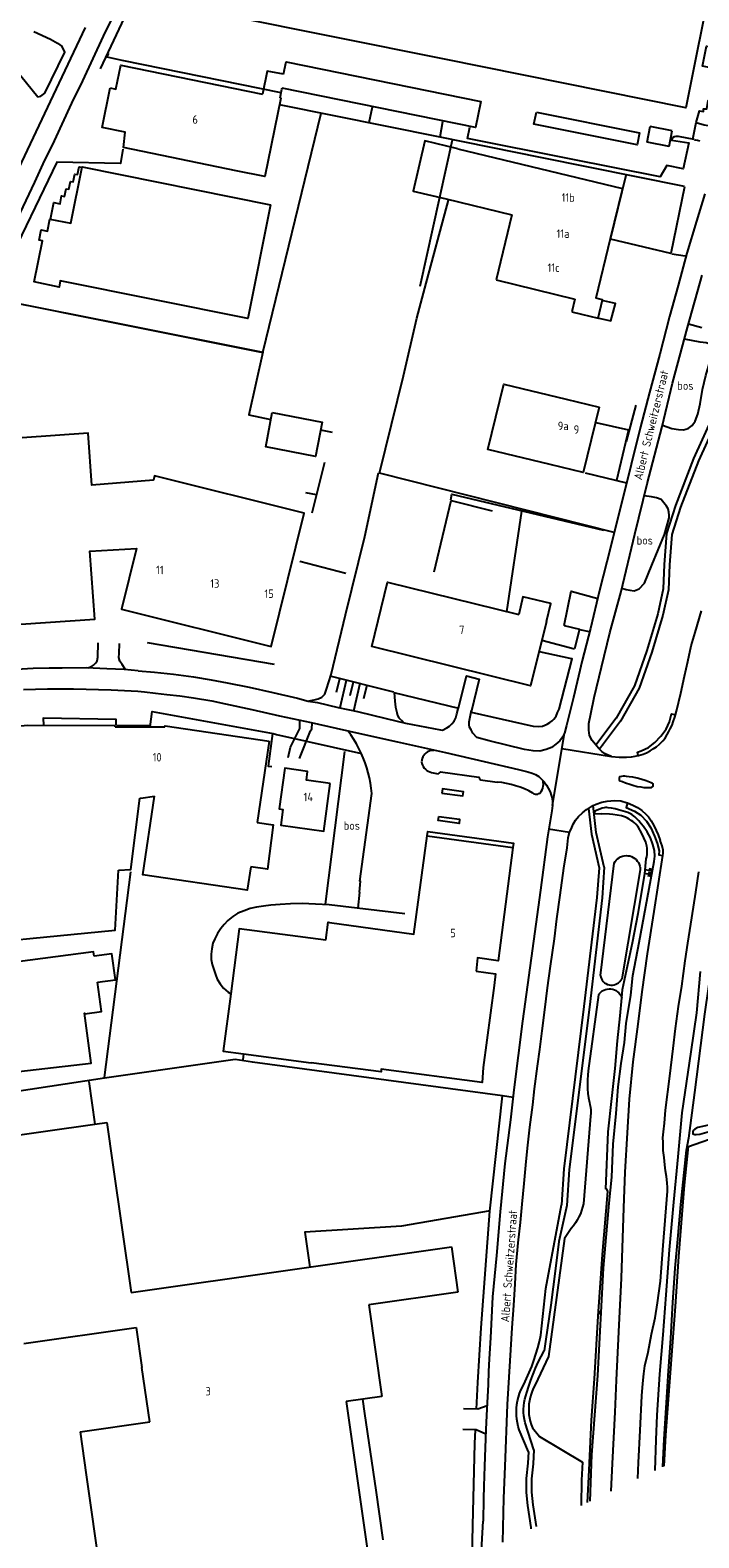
# Model space of a CAD drawing. Header units: metres. Extents: x 233874 to 239264, y 443832 to 448222.
# Tile 142 of 195: x 237260 to 237457, y 445363 to 445808. Entities that reach past the tile are written whole.
import ezdxf

# ---------------------------------------------------------------- set-up
doc = ezdxf.new("R2010")
doc.units = ezdxf.units.M
doc.header["$MEASUREMENT"] = 0
for name, color, linetype in [('DAKRAND', 4, 'Continuous'), ('DAKRAND-BYG', 4, 'Continuous'), ('FUNKTIEAAND', 253, 'Continuous'), ('HEG', 253, 'Continuous'), ('HEK', 253, 'Continuous'), ('HOOFDGEBOUW', 4, 'Continuous'), ('HUISNUMMER', 253, 'Continuous'), ('INSTEEKSLOOT', 153, 'Continuous'), ('KANTVERH', 253, 'Continuous'), ('KANTWATER', 153, 'Continuous'), ('KNTONVERHARD', 253, 'Continuous'), ('MUUR', 253, 'Continuous'), ('OVLIJNOBJ', 253, 'Continuous'), ('RASTER', 253, 'Continuous'), ('STRAATNAAM', 253, 'Continuous'), ('TALUD', 253, 'Continuous')]:
    doc.layers.add(name, color=color, linetype=linetype)
doc.styles.get("Standard").update_dxf_attribs({"font": 'iso.shx'})

# ---------------------------------------------------------------- blocks, each defined once
blk = doc.blocks.new('TA', base_point=(75009.5, 300012))
for p, q in [((75009.5, 300012.5), (75010, 300012.5)), ((75009.5, 300012.25), (75010.5, 300012.25)), ((75009.5, 300012), (75010, 300012)), ((75009.5, 300011.75), (75010.5, 300011.75)), ((75009.5, 300011.5), (75010, 300011.5))]:
    blk.add_line(p, q)

msp = doc.modelspace()

# ---------------------------------------------------------------- linework, layer by layer
at = {"layer": 'DAKRAND'}
msp.add_line((237322.72, 445506.06), (237342.72, 445503.45), dxfattribs=at)
for points in [[(237334.52, 445795.38), (237329.68, 445796.33), (237328.27, 445789.49)], [(237333.58, 445788.4), (237334.03, 445790.95), (237334.13, 445791.25)], [(237386.06, 445773.38), (237376.3, 445775.74), (237372.82, 445760.85), (237382.54, 445758.6)], [(237412.2, 445633.78), (237413.48, 445639.05), (237405.25, 445641.03), (237404, 445635.8)], [(237285.79, 445560.36), (237289.43, 445560.55), (237292.11, 445581.63)], [(237326.76, 445574.38), (237331.49, 445573.72), (237329.83, 445560.6), (237324.83, 445561.34)], [(237347.07, 445539.69), (237321.46, 445543.04), (237318.94, 445523.82)], [(237279.6, 445527.29), (237284.85, 445527.97), (237283.85, 445535.59), (237278.61, 445534.9)], [(237391.38, 445530.49), (237397.17, 445529.73), (237396.72, 445526.25)], [(237318.94, 445523.82), (237316.72, 445506.85), (237322.72, 445506.06)]]:
    msp.add_lwpolyline(points, dxfattribs=at)
at = {"layer": 'DAKRAND-BYG'}
for points in [[(237409.21, 445784.16), (237439.64, 445778.07), (237438.94, 445774.56), (237408.51, 445780.65), (237409.21, 445784.16)], [(237331.21, 445695.49), (237345.94, 445692.69), (237344, 445682.54), (237329.28, 445685.34), (237331.21, 445695.49)]]:
    msp.add_lwpolyline(points, dxfattribs=at)
at = {"layer": 'HEG'}
msp.add_line((237251.87, 445801.15), (237261.98, 445788.77), dxfattribs=at)
msp.add_lwpolyline([(237260.77, 445808.03), (237265.68, 445805.74), (237267.76, 445804.59), (237269.14, 445803.57)], dxfattribs=at)
at = {"layer": 'HEK'}
for p, q in [((237282.83, 445801.5), (237282.31, 445800.57)), ((237282.31, 445800.57), (237286.78, 445799.55)), ((237286.78, 445799.55), (237333.73, 445790)), ((237359.85, 445781.15), (237360.8, 445785.73)), ((237380.79, 445776.9), (237381.58, 445781.42)), ((237435.79, 445686.9), (237438.66, 445697.65)), ((237345.49, 445690.37), (237348.91, 445689.66)), ((237343.01, 445665.89), (237346.68, 445680.84)), ((237340.99, 445671.84), (237344.21, 445671.27)), ((237400.53, 445636.65), (237404.91, 445666.36)), ((237339.37, 445651.57), (237352.97, 445648.04)), ((237285.15, 445603.11), (237295.11, 445603.2)), ((237332.42, 445600.43), (237357.56, 445594.8)), ((237281.67, 445499.07), (237289.38, 445559.89))]:
    msp.add_line(p, q, dxfattribs=at)
for points in [[(237280.51, 445797.03), (237287.51, 445812.07), (237290.24, 445817.54), (237303.96, 445846.81), (237310.44, 445860.44), (237335.35, 445855.43), (237383.8, 445845.82), (237461.94, 445829.86), (237495.65, 445822.96), (237511.59, 445860.24), (237511.04, 445862.08), (237510.11, 445863.21), (237508.59, 445864.08), (237509.17, 445867.29), (237512.75, 445868.38), (237515.77, 445869.76), (237533.37, 445910.53)], [(237248.3, 445729.26), (237328.45, 445713.27), (237345.6, 445783.91)], [(237453, 445762.25), (237410.48, 445770.8), (237380.84, 445776.85), (237333.35, 445786.39)], [(237374.88, 445732.84), (237380.67, 445759.07), (237384.42, 445776.03)], [(237287.09, 445773.3), (237286.34, 445769.08), (237267.55, 445769.43), (237252.14, 445737.37), (237254.25, 445735.06), (237251.88, 445729.5), (237248.33, 445729.11), (237237.35, 445706.19)], [(237453, 445762.15), (237448.96, 445742.47), (237431.14, 445746.71), (237435.69, 445765.64)], [(237253.15, 445728.3), (237286.5, 445721.68), (237328.46, 445713.34), (237324.26, 445694.79), (237330.82, 445693.43)], [(237383.95, 445669.71), (237384.26, 445671.42), (237429.03, 445660.73)], [(237379, 445648.41), (237384.01, 445669.52), (237396.14, 445666.5)], [(237295.13, 445602.68), (237295.76, 445607.22), (237331.42, 445600.66), (237332.42, 445600.43)], [(237331.27, 445600.7), (237330, 445591.01), (237331.1, 445590.94)], [(237391.56, 445401.2), (237391.93, 445409.03), (237392.9, 445425.23), (237395.43, 445459.68), (237399.22, 445493.67), (237325.38, 445503.62), (237320.25, 445504.45), (237281.67, 445498.92), (237231.83, 445491.32), (237238.05, 445446.95), (237242.35, 445414.51), (237246.73, 445384.41), (237248.41, 445372.98), (237252.4, 445342.11), (237256.24, 445314.99), (237258.97, 445295.6)], [(237395.52, 445459.78), (237369.35, 445455.25), (237340.8, 445453.46), (237342.25, 445443.14)], [(237390.27, 445357.59), (237390.48, 445366.85), (237391.07, 445390.98), (237391.26, 445395.06)]]:
    msp.add_lwpolyline(points, dxfattribs=at)
at = {"layer": 'HOOFDGEBOUW'}
for p, q in [((237441.94, 445775.37), (237442.86, 445779.96)), ((237449.35, 445778.66), (237442.86, 445779.96)), ((237448.43, 445774.07), (237449.35, 445778.66)), ((237448.43, 445774.07), (237441.94, 445775.37)), ((237382.54, 445758.6), (237401.98, 445753.85)), ((237401.98, 445753.85), (237397.3, 445734.7)), ((237397.3, 445734.7), (237420.62, 445729.01)), ((237420.62, 445729.01), (237419.71, 445725.28)), ((237419.71, 445725.28), (237422.57, 445724.56)), ((237284.81, 445602.69), (237284.77, 445603.01)), ((237284.81, 445602.69), (237295.13, 445602.68)), ((237295.13, 445602.68), (237299.48, 445602.68)), ((237330.32, 445598.42), (237326.76, 445574.38)), ((237292.34, 445581.65), (237296.45, 445582.15)), ((237292.11, 445581.63), (237292.34, 445581.65)), ((237396.72, 445526.25), (237393.51, 445502.08)), ((237249.23, 445481.11), (237278.81, 445485.33)), ((237278.81, 445485.33), (237282.35, 445485.83)), ((237282.35, 445485.83), (237284.14, 445473.29)), ((237284.14, 445473.29), (237289.51, 445435.62)), ((237289.51, 445435.62), (237384.15, 445449.11)), ((237384.15, 445449.11), (237386.05, 445435.74)), ((237386.05, 445435.74), (237359.75, 445432)), ((237359.75, 445432), (237363.61, 445404.91)), ((237257.85, 445420.57), (237291.02, 445425.3)), ((237291.02, 445425.3), (237292.7, 445413.47)), ((237294.99, 445397.42), (237292.7, 445413.47)), ((237363.61, 445404.91), (237353.03, 445403.4)), ((237353.03, 445403.4), (237359.2, 445360.05)), ((237274.44, 445394.49), (237294.99, 445397.42)), ((237274.44, 445394.49), (237276.25, 445381.78))]:
    msp.add_line(p, q, dxfattribs=at)
for points in [[(237381.58, 445799.92), (237317.79, 445812.75), (237325.75, 445852.31), (237389.5, 445839.29)], [(237461.25, 445824.86), (237453.33, 445785.49), (237381.58, 445799.92)], [(237283.34, 445791.37), (237285.03, 445791.03), (237286.46, 445798.04), (237328.27, 445789.49)], [(237334.52, 445795.38), (237335.26, 445799.02), (237392.81, 445787.35), (237391.25, 445779.66), (237334.13, 445791.25)], [(237320.55, 445766.89), (237287.29, 445773.77), (237287.73, 445778.3), (237280.92, 445779.7), (237283.34, 445791.37)], [(237333.58, 445788.4), (237333.75, 445788.36), (237329.01, 445765.16), (237320.55, 445766.89)], [(237386.06, 445773.38), (237434.63, 445761.61), (237431.04, 445746.78), (237426.82, 445729.26)], [(237330.72, 445756.81), (237323.95, 445723.29), (237268.59, 445734.42), (237268.21, 445732.56), (237260.87, 445734.05), (237263.33, 445746.16), (237262.34, 445746.36), (237262.95, 445749.47), (237264.82, 445749.1), (237265.52, 445752.61), (237271.7, 445751.39), (237275.04, 445768.03), (237330.72, 445756.81)], [(237422.57, 445724.56), (237427.42, 445723.35), (237428.77, 445728.77), (237426.82, 445729.26)], [(237427.72, 445697.12), (237423.01, 445677.83), (237413.32, 445680.15), (237394.86, 445684.58), (237399.57, 445703.87), (237418.05, 445699.44), (237427.72, 445697.12)], [(237241.3, 445686.96), (237231.68, 445686.31), (237232.78, 445671.25), (237225.88, 445670.75), (237227.34, 445650.73), (237217.52, 445650.07), (237218.95, 445630.47), (237278.8, 445634.51), (237277.34, 445654.52), (237291.11, 445655.35), (237286.64, 445637.4), (237330.84, 445626.39), (237340.64, 445665.74), (237296.44, 445676.75), (237296.14, 445675.55), (237277.91, 445674.06), (237276.8, 445689.36), (237257.36, 445688.04)], [(237412.2, 445633.78), (237407.52, 445614.81), (237360.58, 445626.4), (237365.27, 445645.37), (237404, 445635.8)], [(237284.77, 445603.01), (237258.98, 445603.1), (237246.43, 445601.87), (237248.85, 445577.08), (237245.53, 445576.76), (237247.48, 445556.91), (237228.47, 445555.05), (237230.21, 445537.27), (237284.77, 445542.61), (237285.79, 445560.36)], [(237299.48, 445602.68), (237299.53, 445602.97), (237330.32, 445598.42)], [(237348.33, 445585.92), (237341.28, 445586.88), (237341.64, 445589.52), (237334.87, 445590.44), (237333.23, 445578.44), (237334.32, 445578.29), (237333.69, 445573.64), (237346.42, 445571.9), (237348.33, 445585.92)], [(237324.83, 445561.34), (237323.8, 445554.4), (237293.01, 445558.96), (237296.45, 445582.15)], [(237347.07, 445539.69), (237347.76, 445544.94), (237348.14, 445544.89), (237373.05, 445541.49), (237376.97, 445570.48), (237402.28, 445567.07)], [(237402.28, 445567.07), (237397.88, 445533.61), (237391.84, 445534.41), (237391.38, 445530.49)], [(237278.61, 445534.9), (237278.44, 445536.2), (237231.1, 445530.03), (237233.38, 445512.55)], [(237242.57, 445499.35), (237277.69, 445503.34), (237275.76, 445518.11), (237275.86, 445517.93), (237280.73, 445518.57), (237279.6, 445527.29)], [(237393.51, 445502.08), (237393.24, 445497.68), (237363.33, 445501.6), (237363.36, 445500.75), (237342.72, 445503.45)], [(237276.25, 445381.78), (237280.39, 445352.73), (237280.24, 445352.71), (237282.13, 445339.46)]]:
    msp.add_lwpolyline(points, dxfattribs=at)
at = {"layer": 'INSTEEKSLOOT'}
for p, q in [((237428.11, 445529.21), (237432.17, 445562.39)), ((237439.86, 445560.48), (237434.46, 445528.27)), ((237427.53, 445523.5), (237424.55, 445501.11)), ((237424.92, 445491.78), (237425.05, 445491.16)), ((237425.24, 445487.74), (237423.09, 445461.8))]:
    msp.add_line(p, q, dxfattribs=at)
for points in [[(237432.17, 445562.39), (237432.45, 445562.87), (237432.79, 445563.3), (237433.18, 445563.68), (237433.62, 445564.01), (237434.1, 445564.27), (237434.61, 445564.47), (237435.15, 445564.59), (237435.7, 445564.65), (237436.24, 445564.62), (237436.78, 445564.53), (237437.31, 445564.36), (237437.8, 445564.12), (237438.26, 445563.82), (237438.67, 445563.46), (237439.03, 445563.05), (237439.34, 445562.59), (237439.57, 445562.09), (237439.74, 445561.57), (237439.84, 445561.03), (237439.86, 445560.48)], [(237428.11, 445529.21), (237428.23, 445528.72), (237428.42, 445528.26), (237428.67, 445527.84), (237428.99, 445527.45), (237429.36, 445527.11), (237429.77, 445526.84), (237430.22, 445526.62), (237430.7, 445526.48), (237431.19, 445526.41), (237431.69, 445526.41), (237432.18, 445526.48), (237432.66, 445526.63), (237433.11, 445526.84), (237433.52, 445527.12), (237433.89, 445527.46), (237434.2, 445527.84), (237434.46, 445528.27)], [(237457.58, 445530.37), (237456.47, 445518.22), (237454.79, 445506.66), (237452.17, 445488.72), (237451.03, 445475.73), (237449.74, 445462.28), (237448.48, 445448.18), (237447.44, 445434.98), (237446.58, 445423.09), (237445.6, 445411.5), (237444.84, 445399.42), (237444.51, 445392.12), (237444.2, 445383.03)], [(237427.53, 445523.5), (237427.85, 445523.94), (237428.23, 445524.33), (237428.65, 445524.66), (237429.13, 445524.93), (237429.63, 445525.13), (237430.16, 445525.25), (237430.7, 445525.3), (237431.24, 445525.28), (237431.77, 445525.18), (237432.28, 445525.01), (237432.77, 445524.76), (237433.21, 445524.45), (237433.61, 445524.08), (237433.95, 445523.66), (237434.23, 445523.19), (237434.44, 445522.69)], [(237424.55, 445501.11), (237424.39, 445499.78), (237424.29, 445498.44), (237424.27, 445497.1), (237424.33, 445495.76), (237424.45, 445494.42), (237424.65, 445493.09), (237424.92, 445491.78)], [(237425.05, 445491.16), (237425.17, 445490.31), (237425.25, 445489.46), (237425.27, 445488.6), (237425.24, 445487.74)], [(237446.54, 445384.13), (237446.95, 445392.34), (237447.59, 445401.54), (237448.17, 445411.01), (237448.9, 445422.15), (237449.55, 445432.63), (237450.21, 445442.76), (237451.08, 445452.49), (237451.91, 445461.63), (237453.58, 445477.69), (237454.2, 445481.26)], [(237423.09, 445461.8), (237422.86, 445460.8), (237422.57, 445459.82), (237422.21, 445458.86), (237421.79, 445457.93), (237421.3, 445457.03), (237420.76, 445456.16), (237420.16, 445455.33), (237419.51, 445454.54)], [(237419.51, 445454.54), (237417.54, 445451.58), (237412.81, 445416.68), (237408.88, 445408.32)], [(237408.88, 445408.32), (237408.4, 445407.43), (237407.99, 445406.51), (237407.64, 445405.56), (237407.36, 445404.59), (237407.15, 445403.61), (237407.01, 445402.61), (237406.94, 445401.6), (237406.95, 445400.6), (237407.02, 445399.59), (237407.17, 445398.59), (237407.38, 445397.61), (237407.67, 445396.64), (237408.02, 445395.7)], [(237408.02, 445395.7), (237410.18, 445393.1), (237422.84, 445385.56)]]:
    msp.add_lwpolyline(points, dxfattribs=at)
at = {"layer": 'KANTVERH'}
for p, q in [((237449.26, 445742.38), (237453.18, 445741.77)), ((237458.07, 445720.49), (237454.17, 445721.59)), ((237358.52, 445658.89), (237362.62, 445677.64)), ((237423.62, 445677.67), (237435.88, 445674.72)), ((237421.95, 445631.44), (237424.84, 445630.83)), ((237410.85, 445628.24), (237420.52, 445625.75)), ((237410.03, 445624.95), (237419.12, 445622.93)), ((237414, 445579.4), (237417.48, 445600.8)), ((237416.74, 445596.24), (237431.4, 445593.91)), ((237428.85, 445597.4), (237428.9, 445597.34)), ((237434.82, 445588.11), (237434.32, 445588.04)), ((237412.84, 445572.57), (237419.04, 445571.6)), ((237356.92, 445553.89), (237356.43, 445549.09)), ((237402.32, 445493.2), (237399.22, 445493.67)), ((237417.35, 445472.11), (237416.64, 445461.5)), ((237418.93, 445471.92), (237418.22, 445461.27)), ((237357.89, 445404.09), (237358.46, 445399.85)), ((237391.94, 445401.19), (237387.73, 445401.29)), ((237394.63, 445402.18), (237391.94, 445401.19)), ((237391.44, 445395.05), (237387.49, 445395.15)), ((237394.24, 445393.82), (237391.44, 445395.05))]:
    msp.add_line(p, q, dxfattribs=at)
for points in [[(237521.82, 445860.65), (237520.89, 445857.87), (237506.42, 445822.67), (237502.29, 445813.53), (237497.84, 445804.93), (237485.46, 445782.94), (237480.27, 445773.18), (237476.53, 445762.58), (237472.27, 445748.01), (237469.6, 445732.69), (237468.24, 445720.99), (237466.48, 445709.54), (237464.46, 445702.01), (237461.27, 445694.2), (237455.67, 445681.87), (237450.3, 445668.06), (237447.63, 445659.81), (237446.95, 445650.6), (237446.63, 445643.39), (237445.06, 445636.02), (237441.8, 445625.23), (237438.16, 445614.78), (237432.76, 445605.2), (237426.74, 445597.26)], [(237234.48, 445707.55), (237242.72, 445724.92), (237250.78, 445741.89), (237261.03, 445763.56), (237263.55, 445768.93), (237266.84, 445775.72), (237272.04, 445786.81), (237275.23, 445793.45), (237281.38, 445806.66), (237284.53, 445813.05), (237287.87, 445820.04)], [(237507.2, 445820.01), (237503.73, 445812.84), (237499.25, 445804.17), (237486.88, 445782.18), (237481.74, 445772.53), (237478.05, 445762.09), (237473.83, 445747.64), (237471.19, 445732.46), (237469.83, 445720.78), (237468.04, 445709.21), (237465.98, 445701.5), (237462.75, 445693.58), (237457.15, 445681.26), (237451.8, 445667.52), (237449.21, 445659.5), (237448.55, 445650.48), (237448.22, 445643.18), (237446.61, 445635.61), (237443.33, 445624.74), (237439.62, 445614.12), (237434.1, 445604.32), (237427.84, 445596.07)], [(237255.56, 445765.89), (237266.57, 445789.18), (237276.01, 445809.19)], [(237261.98, 445788.77), (237262.83, 445788.9), (237264.01, 445789.77), (237269.97, 445801.93), (237269.14, 445803.57)], [(237455.43, 445776.22), (237456.45, 445781.11), (237457.36, 445784.58), (237458.57, 445784.41), (237458.6, 445785.22), (237459.55, 445785.19), (237460, 445787.65), (237461, 445787.48), (237461.28, 445788.43), (237462.79, 445788.22), (237464.24, 445796.62), (237458.25, 445797.83), (237459.51, 445803.66), (237472.05, 445801.25)], [(237455.86, 445776.14), (237451.23, 445777.03), (237450.43, 445777.06), (237449.89, 445776.95), (237449.44, 445776.58), (237449.15, 445776.13), (237449.16, 445775.88), (237454.23, 445775.15), (237452.57, 445767.49), (237447.73, 445768.48), (237445.76, 445765.13), (237418.95, 445770.4), (237388.86, 445776.39), (237389.58, 445779.76)], [(237456.45, 445781.11), (237458.81, 445780.46), (237460.56, 445780.21)], [(237455.96, 445776.09), (237456.12, 445776.04), (237456.77, 445775.91), (237457.48, 445775.72)], [(237265.66, 445752.58), (237266.68, 445757.51), (237268.53, 445757.13), (237268.99, 445759.44), (237269.83, 445759.29), (237270.29, 445761.6), (237271.11, 445761.43), (237271.59, 445763.76), (237272.41, 445763.59), (237272.89, 445765.9), (237273.71, 445765.74), (237274.19, 445768.05), (237275.01, 445767.88)], [(237432.2, 445660.07), (237362.88, 445677.57), (237369.95, 445706.33), (237373.95, 445723.35), (237376.29, 445732.27), (237383.23, 445758.22)], [(237458.95, 445760.04), (237456.54, 445751.97), (237453.66, 445742.58), (237451.09, 445732.96), (237448.55, 445723.84), (237445.66, 445712.7), (237442.63, 445701.41), (237439.97, 445691.28), (237434.49, 445669.07), (237430, 445651.43), (237427.9, 445642.92), (237425.17, 445631.74), (237422.74, 445622.22), (237420.14, 445611.29), (237418.09, 445603.03), (237417.49, 445600.81), (237416.92, 445599.6), (237416.14, 445598.53), (237414.97, 445597.55), (237413.69, 445596.61)], [(237427.84, 445596.07), (237427.56, 445596.35), (237426.53, 445597.52), (237425.66, 445598.65), (237424.92, 445600.14), (237424.73, 445601.69), (237424.68, 445603.69), (237425.32, 445606.56), (237426.25, 445611.34), (237428.49, 445620.25), (237430.91, 445630.43), (237434.22, 445642.67), (237438.32, 445659.6), (237441.92, 445674.45), (237446.38, 445691.34), (237449.47, 445704.18), (237453.89, 445720.56), (237458.22, 445736.08)], [(237427.68, 445723.39), (237431.21, 445722.62), (237432.54, 445727.71), (237429.06, 445728.48)], [(237426.82, 445692.57), (237436.43, 445690.4), (237432.88, 445675.44)], [(237342.1, 445610.38), (237343.6, 445610.61), (237344.74, 445610.99), (237345.88, 445611.42), (237346.71, 445612.29), (237347.18, 445613.75), (237348.58, 445618.09), (237352.82, 445635.72), (237358.52, 445658.89)], [(237417.45, 445632.58), (237419.5, 445642.72), (237427.34, 445640.62)], [(237431.4, 445593.91), (237433.63, 445593.74), (237435.79, 445593.74), (237437.29, 445593.82), (237438.43, 445594), (237439.25, 445594.19), (237439.38, 445594.22), (237440.73, 445594.61), (237441.72, 445595.03), (237442.85, 445595.61), (237443.69, 445596.18), (237444.68, 445596.81), (237445.61, 445597.53), (237446.54, 445598.55), (237447.22, 445599.32), (237447.85, 445600.39), (237448.33, 445601.3), (237448.76, 445602.11), (237449.29, 445603.13), (237449.66, 445604.19), (237450.13, 445605.5), (237450.32, 445606.25), (237450.59, 445607.31), (237451.91, 445612.65), (237452.99, 445617.64), (237453.94, 445621.96), (237454.98, 445626.55), (237456.09, 445630.58), (237457.94, 445636.93)], [(237276.77, 445620.08), (237277.82, 445620.45), (237278.41, 445620.92), (237279.04, 445621.53), (237279.53, 445622.15), (237279.7, 445623.2), (237279.75, 445627.46)], [(237287.8, 445619.74), (237286.86, 445621.07), (237286.14, 445622.1), (237285.91, 445623.15), (237285.94, 445624.3), (237286.07, 445627.31)], [(237291.57, 445619.18), (237287.5, 445619.58), (237282.34, 445619.81), (237276.27, 445620.07), (237269.11, 445619.99), (237265.26, 445619.95), (237260.55, 445619.89), (237255.61, 445619.57)], [(237291.57, 445619.18), (237296.38, 445618.79), (237302.01, 445618.18), (237307.93, 445617.42), (237313.11, 445616.54), (237317.89, 445615.65), (237324.33, 445614.41), (237331.33, 445612.77), (237338.63, 445611.14), (237341.76, 445610.22), (237344.57, 445609.83), (237350.71, 445608.38), (237356.35, 445607.16), (237364.81, 445605.16), (237370.6, 445603.75), (237380.86, 445601.74), (237381.52, 445601.65), (237382.8, 445602.39), (237383.59, 445602.85), (237384.23, 445603.57), (237384.96, 445604.39), (237385.39, 445605.35), (237385.71, 445606.56), (237386.08, 445607.97)], [(237257.7, 445613.66), (237261.25, 445613.8), (237264.85, 445613.93), (237269.11, 445613.94), (237272.46, 445613.92), (237276.22, 445613.81), (237279.88, 445613.69), (237283.59, 445613.58), (237287.55, 445613.38), (237291.46, 445613.17), (237293.42, 445612.97), (237296.73, 445612.64), (237300.04, 445612.27), (237303.86, 445611.81), (237307.93, 445611.21), (237313.36, 445610.34), (237317.39, 445609.48), (237325.14, 445607.77), (237333.29, 445605.96)], [(237367.23, 445612.83), (237367.39, 445610.23), (237367.64, 445608.53), (237367.97, 445606.89), (237368.2, 445605.99), (237368.61, 445605.35), (237369.89, 445604.13)], [(237285.09, 445603.15), (237285.05, 445604.85), (237263.51, 445605.24), (237263.61, 445603.19)], [(237333.29, 445605.96), (237342.66, 445603.93), (237355.34, 445601.13), (237368.23, 445598.28), (237382.38, 445595.06), (237393.8, 445592.48), (237403.93, 445590.12), (237406.7, 445589.39), (237408.01, 445588.97), (237408.92, 445588.59), (237409.89, 445587.96), (237410.76, 445587.23), (237411.52, 445586.45), (237412.25, 445585.46), (237412.67, 445584.57), (237413.25, 445583.48), (237413.62, 445582.49), (237413.84, 445581.59), (237413.97, 445580.55), (237414, 445579.4), (237413.73, 445577.89), (237412.51, 445570.15), (237410.39, 445554.42), (237407.66, 445534.33), (237405.15, 445515.79), (237402.58, 445495.45), (237401.54, 445486.61), (237399.9, 445473.75), (237398.49, 445459.4), (237397.39, 445446.5), (237396.28, 445434.31), (237395.64, 445422.27)], [(237335.89, 445593.65), (237336.62, 445596.62), (237337.96, 445599.41), (237339.39, 445602.2), (237339.34, 445604.55)], [(237413.69, 445596.61), (237412.1, 445595.97), (237410.26, 445595.53), (237408.25, 445595.58), (237405.74, 445596.02), (237395.26, 445598.58), (237391.58, 445599.54), (237390.45, 445600.82), (237389.93, 445601.76), (237389.46, 445602.54), (237389.34, 445603.24), (237389.37, 445604.15), (237390.04, 445607.57)], [(237439.25, 445594.19), (237439.05, 445595.24), (237440.17, 445595.56), (237442.35, 445596.59), (237444.25, 445598.09), (237446.02, 445599.89), (237447.52, 445601.96), (237448.49, 445604.14), (237449.13, 445606.47), (237450.32, 445606.25)], [(237339.21, 445593.33), (237342.52, 445601.47), (237342.9, 445602.08), (237343.01, 445603.79)], [(237360.6, 445582.98), (237360.44, 445584.52), (237360.22, 445586.05), (237359.92, 445587.57), (237359.57, 445589.08), (237359.14, 445590.57), (237358.65, 445592.03), (237358.1, 445593.48), (237357.48, 445594.9), (237356.8, 445596.29), (237356.06, 445597.65), (237355.26, 445598.98), (237354.4, 445600.27), (237353.49, 445601.51)], [(237379.01, 445595.73), (237378.5, 445595.72), (237378, 445595.65), (237377.51, 445595.5), (237377.05, 445595.28), (237376.63, 445594.99), (237376.26, 445594.65), (237375.93, 445594.25), (237375.68, 445593.81), (237375.48, 445593.34), (237375.36, 445592.84), (237375.32, 445592.33)], [(237431.4, 445593.91), (237430.62, 445594.17), (237429.51, 445594.69), (237428.54, 445595.37), (237427.84, 445596.07)], [(237375.32, 445592.33), (237375.42, 445591.84), (237375.58, 445591.36), (237375.8, 445590.92), (237376.09, 445590.5), (237376.43, 445590.13), (237376.82, 445589.82), (237377.25, 445589.55), (237377.71, 445589.35), (237378.2, 445589.22)], [(237378.2, 445589.22), (237380.19, 445588.84), (237380.53, 445589.03), (237380.91, 445589.38), (237392.23, 445587.84), (237392.42, 445587.37), (237392.67, 445587.04), (237397.65, 445586.37)], [(237410.27, 445583.13), (237410.61, 445583.57), (237410.89, 445584.05), (237411.09, 445584.57), (237411.23, 445585.11), (237411.28, 445585.67), (237411.26, 445586.23), (237411.17, 445586.78)], [(237434.32, 445588.04), (237433.77, 445587.88), (237433.63, 445587.53), (237433.64, 445587.23), (237433.65, 445586.98), (237433.85, 445586.73), (237434.26, 445586.64), (237434.66, 445586.55), (237435.57, 445586.17), (237436.83, 445585.75), (237437.74, 445585.42), (237439, 445585.1), (237440.11, 445584.93), (237440.91, 445584.8), (237441.91, 445584.72), (237442.66, 445584.74), (237443.26, 445584.8), (237443.61, 445585.01), (237443.7, 445585.16), (237443.75, 445585.32), (237443.74, 445585.57), (237443.69, 445585.82), (237443.38, 445586.01), (237443.08, 445586.15), (237441.67, 445586.72), (237440.05, 445587.23), (237438.94, 445587.51), (237437.73, 445587.78), (237436.63, 445587.95), (237435.88, 445588.03), (237435.31, 445588.09), (237434.82, 445588.11)], [(237356.92, 445553.89), (237357.24, 445557.06), (237357.11, 445557.08), (237360.6, 445582.98)], [(237381.29, 445583.1), (237387.48, 445582.27), (237387.65, 445583.51), (237381.45, 445584.34), (237381.29, 445583.1)], [(237408.18, 445583.11), (237406.95, 445583.75), (237405.69, 445584.33), (237404.4, 445584.84), (237403.08, 445585.28), (237401.75, 445585.66), (237400.39, 445585.96), (237399.02, 445586.2), (237397.65, 445586.37)], [(237408.18, 445583.11), (237408.51, 445582.93), (237408.86, 445582.83), (237409.23, 445582.79), (237409.6, 445582.83), (237409.95, 445582.94), (237410.27, 445583.13)], [(237422.81, 445577.25), (237424.04, 445578.23), (237424.59, 445578.59), (237425.47, 445579.17), (237425.95, 445579.41), (237426.86, 445579.85), (237428.59, 445580.45), (237430.14, 445580.73), (237432.29, 445580.89), (237434.14, 445580.83), (237436.01, 445580.27), (237436.14, 445580.21), (237437.73, 445579.51), (237439.1, 445578.84), (237440.37, 445577.92), (237441.55, 445576.9), (237442.32, 445576.07), (237443.15, 445574.89), (237443.93, 445573.5), (237444.62, 445572.07), (237445.2, 445570.73), (237445.79, 445569.14)], [(237424.59, 445578.59), (237425.51, 445570.93), (237427.77, 445561.02)], [(237429.26, 445561.23), (237426.9, 445571.49), (237425.95, 445579.41)], [(237436.14, 445580.21), (237435.69, 445578.88), (237438.18, 445577.81), (237440.11, 445576.63), (237441.74, 445574.82), (237442.99, 445572.82), (237444.14, 445570.36), (237444.92, 445568.36), (237445.45, 445566.04), (237445.35, 445564.83), (237446.58, 445564.65)], [(237380.36, 445576.24), (237386.55, 445575.4), (237386.39, 445574.16), (237380.19, 445575), (237380.36, 445576.24)], [(237412.53, 445525.63), (237413.43, 445531.96), (237414.59, 445540.05), (237415.24, 445545.98), (237416.28, 445553.01), (237417.34, 445560.95), (237418.3, 445566.93), (237418.63, 445569.89), (237419.04, 445571.6), (237419.47, 445572.42), (237420.09, 445573.88), (237420.81, 445575.1), (237421.64, 445576.17), (237422.81, 445577.25)], [(237376.97, 445570.48), (237377.14, 445571.77), (237402.46, 445568.36), (237402.28, 445567.07)], [(237442.04, 445535.6), (237443.99, 445548.12), (237446.58, 445564.65), (237446.68, 445565.31), (237446.66, 445566.21), (237446.33, 445567.5), (237445.79, 445569.14)], [(237427.77, 445561.02), (237427.04, 445552.3), (237423.27, 445520.1), (237417.35, 445472.11)], [(237429.26, 445561.23), (237428.64, 445552.16), (237424.86, 445519.88), (237418.93, 445471.92)], [(237449.61, 445507.69), (237450.32, 445513.57), (237451.22, 445520.05), (237452.13, 445526.08), (237453.15, 445533.52), (237453.93, 445538.74), (237455.15, 445546.23), (237456.32, 445553.87), (237457.23, 445559.85)], [(237431.34, 445376.96), (237431.73, 445385.15), (237432.48, 445400.3), (237432.88, 445409.75), (237433.59, 445423.99), (237434.36, 445439.88), (237435.07, 445460.63), (237435.42, 445471.15), (237436.09, 445482.73), (237436.75, 445492.76), (237437.84, 445503.76), (237439.28, 445514.91), (237440.5, 445524.45), (237442.04, 445535.6)], [(237401.44, 445415.46), (237402.11, 445425.18), (237402.55, 445431.76), (237402.9, 445438.22), (237403.21, 445443.89), (237403.86, 445450.26), (237404.52, 445456.29), (237404.99, 445461.71), (237405.6, 445467.78), (237406.12, 445473.25), (237406.6, 445478.27), (237407.25, 445484.49), (237408.15, 445491.03), (237408.68, 445495.79), (237409.52, 445502.47), (237410.26, 445507.4), (237410.93, 445512.92), (237411.68, 445519.1), (237412.53, 445525.63)], [(237444.95, 445432.52), (237445.85, 445438.95), (237446.65, 445449.54), (237447.97, 445465.54), (237447.94, 445466.64), (237447.81, 445467.99), (237447.61, 445469.84), (237447.37, 445471.59), (237447.18, 445473.33), (237446.93, 445475.48), (237446.68, 445477.53), (237446.65, 445478.83), (237446.62, 445480.03), (237446.59, 445481.33), (237446.8, 445483.09), (237447.04, 445485.6), (237447.39, 445489.46), (237448.66, 445499.46), (237449.61, 445507.69)], [(237415.82, 445450.64), (237414.91, 445442.68), (237413.53, 445431.9), (237411.93, 445421.12), (237411.48, 445418.41)], [(237439.2, 445380.67), (237439.41, 445385.38), (237439.83, 445394.82), (237440.4, 445405.07), (237440.66, 445408.73), (237440.99, 445411.59), (237441.29, 445414.01), (237442.19, 445417.98), (237443.22, 445423.27), (237444.3, 445428.1), (237444.95, 445432.52)], [(237395.64, 445422.27), (237395.27, 445416.02), (237395.09, 445412.27), (237394.95, 445408.42), (237394.66, 445403.07), (237394.52, 445399.32), (237394.3, 445395.12), (237394.06, 445389.72), (237393.87, 445384.33), (237393.74, 445378.38), (237393.6, 445374.78), (237393.45, 445368.14)], [(237399.32, 445361.86), (237399.64, 445374.86), (237399.96, 445384.26), (237400.71, 445402.55), (237401.44, 445415.46)], [(237358.46, 445399.85), (237361.77, 445377.28), (237363.86, 445362.62)], [(237406.87, 445388.6), (237406.67, 445385.21), (237406.17, 445380.65), (237406.23, 445376.54), (237406.58, 445372.72), (237407.58, 445366.23), (237407.62, 445365.78)], [(237408.5, 445389.15), (237408.26, 445385.07), (237407.77, 445380.57), (237407.82, 445376.62), (237408.16, 445372.92), (237409.15, 445366.5)], [(237393.12, 445358.93), (237393.15, 445361.24), (237393.45, 445368.14)]]:
    msp.add_lwpolyline(points, dxfattribs=at)
at = {"layer": 'KANTWATER'}
for points in [[(237454.2, 445481.21), (237455.98, 445494.72), (237458.93, 445517.78), (237462.42, 445541.6)], [(237469.2, 445486.9), (237469.11, 445487.56), (237468.82, 445487.91), (237468.39, 445488.05), (237467.67, 445487.99), (237464.83, 445486.72), (237460.02, 445485.01), (237456.88, 445484.33), (237456.04, 445483.86), (237455.55, 445483.45), (237455.46, 445482.94), (237455.47, 445482.44), (237456.03, 445482.31), (237456.38, 445482.27), (237457.48, 445482.39), (237463, 445483.93), (237468.51, 445485.91), (237469.08, 445486.35), (237469.2, 445486.9)], [(237424.3, 445373.64), (237424.85, 445383.2), (237425.52, 445397.89), (237426.35, 445410.15), (237427.42, 445428.59), (237428.78, 445446.8), (237430.34, 445465.42), (237430.07, 445466.11), (237429.73, 445466.16)], [(237422.84, 445385.56), (237422.55, 445380.23), (237422.4, 445372.75)]]:
    msp.add_lwpolyline(points, dxfattribs=at)
at = {"layer": 'KNTONVERHARD'}
for p, q in [((237418.22, 445461.27), (237415.82, 445450.64)), ((237406.87, 445388.6), (237404.15, 445395.04)), ((237408.5, 445389.15), (237405.93, 445397.17))]:
    msp.add_line(p, q, dxfattribs=at)
for points in [[(237410.5, 445423), (237412.01, 445436.79), (237416.64, 445461.5)], [(237404.59, 445406.78), (237405.49, 445408.48), (237406.34, 445410.21), (237407.12, 445411.97), (237407.84, 445413.76), (237408.5, 445415.57), (237409.1, 445417.4), (237409.63, 445419.25), (237410.1, 445421.12), (237410.5, 445423)], [(237406.4, 445406.08), (237406.95, 445407.91), (237407.56, 445409.72), (237408.22, 445411.51), (237408.95, 445413.27), (237409.73, 445415.01), (237410.58, 445416.73), (237411.48, 445418.41)], [(237404.15, 445395.04), (237403.86, 445396.09), (237403.63, 445397.15), (237403.46, 445398.23), (237403.37, 445399.31), (237403.34, 445400.4), (237403.38, 445401.49), (237403.49, 445402.57), (237403.67, 445403.65), (237403.91, 445404.71), (237404.22, 445405.75), (237404.59, 445406.78)], [(237405.93, 445397.17), (237405.69, 445398.15), (237405.53, 445399.15), (237405.44, 445400.15), (237405.42, 445401.16), (237405.48, 445402.17), (237405.6, 445403.17), (237405.8, 445404.16), (237406.07, 445405.13), (237406.4, 445406.08)]]:
    msp.add_lwpolyline(points, dxfattribs=at)
at = {"layer": 'MUUR'}
for points in [[(237417.45, 445632.58), (237421.97, 445631.52), (237420.52, 445625.75)], [(237367.13, 445612.83), (237386.17, 445608.23), (237388.6, 445617.7), (237392.28, 445616.78), (237389.92, 445607.05), (237408.28, 445602.85), (237409.93, 445602.78), (237410.98, 445602.91), (237411.73, 445603.13), (237412.37, 445603.49), (237413.16, 445603.91), (237413.85, 445604.48), (237414.34, 445604.94), (237415.02, 445605.86), (237415.49, 445606.87), (237415.97, 445607.89), (237419.77, 445622.8), (237419.17, 445622.89)]]:
    msp.add_lwpolyline(points, dxfattribs=at)
at = {"layer": 'OVLIJNOBJ'}
for p, q in [((237348.24, 445617.78), (237366.98, 445612.97)), ((237346.89, 445550.3), (237352.63, 445595.4)), ((237429.25, 445578.78), (237428.65, 445578.66)), ((237430.82, 445576.93), (237428.46, 445577.03)), ((237322.72, 445506.06), (237322.51, 445504.3))]:
    msp.add_line(p, q, dxfattribs=at)
for points in [[(237446.46, 445691.74), (237449.19, 445690.75), (237451.15, 445690.5), (237452.7, 445690.43), (237454, 445690.77), (237455.23, 445691.65), (237456.15, 445692.97), (237456.9, 445694.99), (237457.58, 445698.06), (237458.33, 445702.34), (237459.28, 445706.42), (237461.37, 445713.43), (237461.36, 445713.98), (237461.13, 445714.97), (237460.46, 445715.66), (237459.4, 445716.03), (237457.55, 445716.24), (237452.96, 445717.12)], [(237434.45, 445643.58), (237435.76, 445643.26), (237436.86, 445642.99), (237438.07, 445642.87), (237439.61, 445643.4), (237441.12, 445645.14), (237443.35, 445650.4), (237447.04, 445659.5), (237448.47, 445664.35), (237448.45, 445665.15), (237448.38, 445666.05), (237448.11, 445667.04), (237447.69, 445667.83), (237446.91, 445668.82), (237446.09, 445669.85), (237444.73, 445670.27), (237443.17, 445670.58), (237441.07, 445670.92)], [(237428.65, 445578.66), (237426.51, 445577.75), (237426.27, 445577.11), (237428.46, 445577.03)], [(237430.41, 445578.78), (237430.02, 445578.82), (237429.64, 445578.82), (237429.25, 445578.78)], [(237433.46, 445578.19), (237432.45, 445578.42), (237431.43, 445578.62), (237430.41, 445578.78)], [(237437.42, 445576.74), (237436.25, 445577.34), (237433.46, 445578.19)], [(237435.5, 445575.96), (237434.31, 445576.35), (237431.78, 445576.83), (237430.82, 445576.93)], [(237437.22, 445575.05), (237436.67, 445575.39), (237436.09, 445575.69), (237435.5, 445575.96)], [(237438.58, 445573.97), (237438.15, 445574.36), (237437.7, 445574.72), (237437.22, 445575.05)], [(237438.72, 445575.67), (237438.31, 445576.06), (237437.88, 445576.41), (237437.42, 445576.74)], [(237441.86, 445567.42), (237441.52, 445568.63), (237440.37, 445571.21), (237439.28, 445573.11), (237438.58, 445573.97)], [(237440.89, 445573.24), (237440.19, 445574.07), (237439.47, 445574.89), (237438.72, 445575.67)], [(237444.02, 445562.86), (237444.19, 445564.5), (237444.07, 445566.15), (237443.66, 445567.89), (237442.89, 445569.91), (237441.95, 445571.71), (237440.89, 445573.24)], [(237441.67, 445563.71), (237441.82, 445564.32), (237441.92, 445564.93), (237441.97, 445565.55)], [(237441.97, 445565.55), (237441.98, 445566.18), (237441.94, 445566.8), (237441.86, 445567.42)], [(237425.14, 445374.04), (237425.62, 445387.66), (237427.33, 445411.12), (237429.03, 445442.76), (237430.72, 445462.02), (237431.54, 445469.65), (237431.91, 445479.38), (237432.74, 445488.51), (237433.36, 445496.39), (237434.25, 445503.22), (237435.25, 445509.5), (237435.77, 445515.02), (237437.12, 445523.47), (237437.73, 445529.24), (237439.55, 445539), (237444.02, 445562.86)], [(237434.44, 445522.69), (237434.62, 445525.06), (237437.6, 445538.9), (237439.3, 445547.5), (237441.22, 445559.22), (237441.67, 445563.71)], [(237370.4, 445547.46), (237348, 445550.08), (237343.94, 445550.28), (237340.08, 445550.54), (237336.63, 445550.36), (237333.58, 445550.18), (237330.78, 445550.02), (237328.58, 445549.71), (237326.53, 445549.46), (237324.64, 445549.07), (237322.95, 445548.38), (237321.07, 445547.63), (237319.59, 445546.64), (237318.12, 445545.46), (237316.99, 445544.33), (237315.97, 445543.15), (237315, 445541.68), (237314.19, 445540.1), (237313.67, 445538.79), (237313.31, 445537.13), (237313.14, 445535.52), (237313.18, 445533.92), (237313.42, 445532.53), (237313.9, 445531.03), (237314.39, 445529.54), (237314.97, 445528.16), (237315.86, 445526.78), (237316.84, 445525.45), (237318.22, 445524.33), (237318.94, 445523.82)], [(237429.73, 445466.16), (237430.37, 445483.04), (237431.49, 445492.94), (237432.52, 445501.82), (237433.18, 445509.95), (237434.01, 445517.28), (237434.44, 445522.69)]]:
    msp.add_lwpolyline(points, dxfattribs=at)
at = {"layer": 'RASTER'}
for p, q in [((237294.29, 445627.55), (237331.73, 445621.14)), ((237276.99, 445497.95), (237278.81, 445485.33))]:
    msp.add_line(p, q, dxfattribs=at)
msp.add_lwpolyline([(237446.94, 445384.32), (237447.46, 445393.5), (237449.43, 445419.82), (237450.28, 445431.45), (237451.33, 445446.29), (237452.98, 445467.36), (237454.11, 445478.76), (237474.4, 445485.79)], dxfattribs=at)

# ---------------------------------------------------------------- block references
at = {"layer": 'TALUD'}
for p, xscale, yscale, rotation in [((237355.08, 445615.89), 8.32, 8.32, 257.0013), ((237443.38, 445559.5), 2.16, 2.16, 169.2418), ((237428.32, 445429.61), 0.81, 0.81, 179.0074)]:
    msp.add_blockref('TA', p, dxfattribs=dict(at, xscale=xscale, yscale=yscale, rotation=rotation))

# ---------------------------------------------------------------- texts
at = {"layer": 'FUNKTIEAAND'}
for p in [(237450.82, 445702.2), (237438.83, 445656.5), (237352.3, 445572.28)]:
    msp.add_text('bos', height=2.5, dxfattribs=at).set_placement(p)
at = {"layer": 'HUISNUMMER'}
for s, p in [('6', (237307.62, 445780.78)), ('11b', (237416.65, 445757.73)), ('11a', (237415.15, 445747.07)), ('11c', (237412.49, 445737.03)), ('9a', (237415.52, 445690.3)), ('9', (237420.23, 445689.22)), ('11', (237296.88, 445647.74)), ('13', (237312.88, 445643.74)), ('15', (237328.88, 445640.74)), ('7', (237386.39, 445630.09)), ('10', (237295.85, 445592.43)), ('14', (237340.43, 445580.71)), ('5', (237383.78, 445540.53)), ('3', (237311.49, 445405.21))]:
    msp.add_text(s, height=2.5, dxfattribs=at).set_placement(p)
at = {"layer": 'STRAATNAAM'}
for rotation, p in [(76.1585, (237440.36, 445675.39)), (85.8123, (237401.15, 445426.78))]:
    msp.add_text('Albert Schweitzerstraat', height=2.5, rotation=rotation, dxfattribs=at).set_placement(p)

doc.saveas('drawing.dxf')
